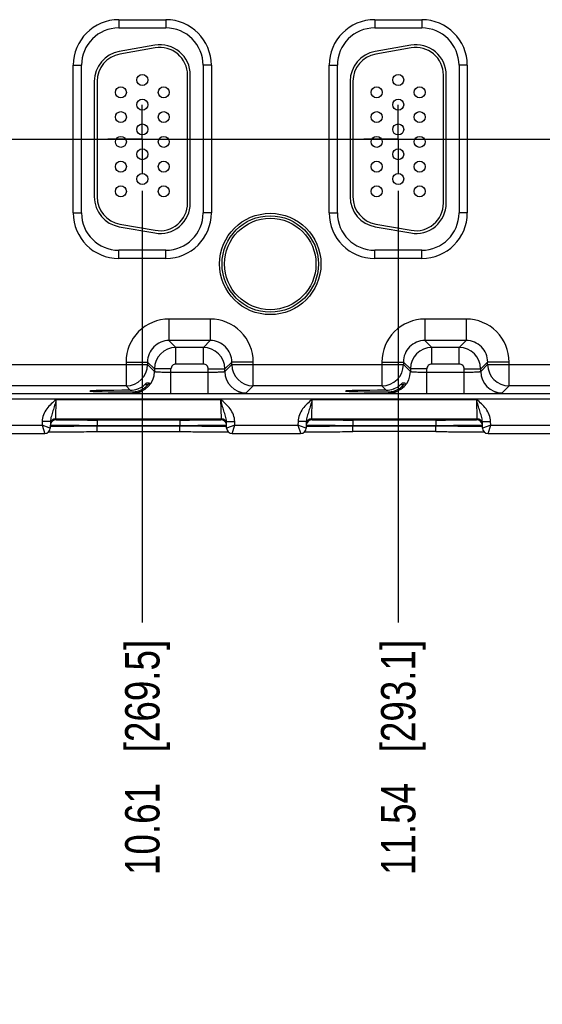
# Model space of a CAD drawing. Header units: inches. Extents: x 0 to 34, y 0 to 22.
# Tile 34 of 97: x 14.2 to 16.1, y 12.3 to 15.9. Entities that reach past the tile are written whole.
import ezdxf

# ---------------------------------------------------------------- set-up
doc = ezdxf.new("R2010")
doc.units = ezdxf.units.IN
doc.header["$LTSCALE"] = 1.87
doc.header["$MEASUREMENT"] = 0
doc.linetypes.add('CENTER', pattern=[0.6, 0.375, -0.075, 0.075, -0.075])
doc.layers.get('0').update_dxf_attribs({"linetype": 'CONTINUOUS'})
doc.layers.add('02___PRT_ALL_AXES', color=7, linetype='CONTINUOUS')
doc.layers.add('DIMENSIONS', color=7, linetype='CONTINUOUS')
doc.styles.get("Standard").update_dxf_attribs({"font": 'txt', "width": 0.8})
doc.dimstyles.new('DIMSTYLE_1', dxfattribs={"dimtxt": 0.125, "dimasz": 0.18, "dimexe": 0.125, "dimexo": 0.0625, "dimgap": 0.09, "dimtad": 0, "dimtih": 1, "dimtoh": 1, "dimzin": 4, "dimdsep": 46, "dimtxsty": 'STANDARD', "dimblk": '_FILLED', "dimblk1": '_FILLED', "dimblk2": '_FILLED', "dimcen": 0.09, "dimadec": 0, "dimazin": 0, "dimtp": 0.001, "dimtm": 0.001, "dimtfac": 1, "dimtofl": 0, "dimtmove": 0, "dimatfit": 3, "dimldrblk": '_FILLED', "dimfxl": 1, "dimtolj": 1, "dimtzin": 4, "dimarcsym": 0})

# ---------------------------------------------------------------- blocks, each defined once
blk = doc.blocks.new('*D12')
at = {"layer": 'DIMENSIONS', "color": 2, "linetype": 'CONTINUOUS'}
blk.add_line((19.9888, 14.4651), (19.9888, 13.7256), dxfattribs=at)
at = {"layer": 'DIMENSIONS', "color": 2, "linetype": 'CONTINUOUS', "insert": (19.9263, 13.6631), "char_height": 0.125, "width": 1.325, "attachment_point": 3, "rotation": 90, "line_spacing_factor": 0.9}
blk.add_mtext('15.99{\\Ftxt.shx;\\W1.000000;\\H0.125000; }[406.3]', dxfattribs=at)
blk = doc.blocks.new('_FILLED')
at = {"color": 0, "linetype": 'BYBLOCK'}
blk.add_solid([(0, 0), (-1, 0.174), (-1, -0.174)], dxfattribs=at)
blk = doc.blocks.new('*D17')
at = {"layer": 'DIMENSIONS', "color": 2, "linetype": 'CONTINUOUS'}
blk.add_line((7.3533, 15.4833), (20.6763, 15.4833), dxfattribs=at)
at = {"layer": 'DIMENSIONS', "color": 2, "linetype": 'CONTINUOUS', "insert": (20.7388, 15.5458), "char_height": 0.125, "width": 1.125, "attachment_point": 1, "line_spacing_factor": 0.9}
blk.add_mtext('1.07{\\Ftxt.shx;\\W1.000000;\\H0.125000; }[27.2]', dxfattribs=at)
blk = doc.blocks.new('*D25')
at = {"layer": 'DIMENSIONS', "color": 2, "linetype": 'CONTINUOUS'}
blk.add_line((14.6058, 15.2958), (14.6058, 13.7256), dxfattribs=at)
at = {"layer": 'DIMENSIONS', "color": 2, "linetype": 'CONTINUOUS', "insert": (14.5433, 13.6631), "char_height": 0.125, "width": 1.325, "attachment_point": 3, "rotation": 90, "line_spacing_factor": 0.9}
blk.add_mtext('10.61{\\Ftxt.shx;\\W1.000000;\\H0.125000; }[269.5]', dxfattribs=at)
blk = doc.blocks.new('*D26')
at = {"layer": 'DIMENSIONS', "color": 2, "linetype": 'CONTINUOUS'}
blk.add_line((15.5358, 15.2958), (15.5358, 13.7256), dxfattribs=at)
at = {"layer": 'DIMENSIONS', "color": 2, "linetype": 'CONTINUOUS', "insert": (15.4733, 13.6631), "char_height": 0.125, "width": 1.325, "attachment_point": 3, "rotation": 90, "line_spacing_factor": 0.9}
blk.add_mtext('11.54{\\Ftxt.shx;\\W1.000000;\\H0.125000; }[293.1]', dxfattribs=at)
blk = doc.blocks.new('*D27')
at = {"layer": 'DIMENSIONS', "color": 2, "linetype": 'CONTINUOUS'}
blk.add_line((16.4658, 15.2958), (16.4658, 13.7256), dxfattribs=at)
at = {"layer": 'DIMENSIONS', "color": 2, "linetype": 'CONTINUOUS', "insert": (16.4033, 13.6631), "char_height": 0.125, "width": 1.325, "attachment_point": 3, "rotation": 90, "line_spacing_factor": 0.9}
blk.add_mtext('12.47{\\Ftxt.shx;\\W1.000000;\\H0.125000; }[316.8]', dxfattribs=at)
blk = doc.blocks.new('*D28')
at = {"layer": 'DIMENSIONS', "color": 2, "linetype": 'CONTINUOUS'}
blk.add_line((17.3958, 15.2958), (17.3958, 13.7256), dxfattribs=at)
at = {"layer": 'DIMENSIONS', "color": 2, "linetype": 'CONTINUOUS', "insert": (17.3333, 13.6631), "char_height": 0.125, "width": 1.325, "attachment_point": 3, "rotation": 90, "line_spacing_factor": 0.9}
blk.add_mtext('13.40{\\Ftxt.shx;\\W1.000000;\\H0.125000; }[340.4]', dxfattribs=at)
blk = doc.blocks.new('*D29')
at = {"layer": 'DIMENSIONS', "color": 2, "linetype": 'CONTINUOUS'}
blk.add_line((18.3258, 15.2958), (18.3258, 13.7256), dxfattribs=at)
at = {"layer": 'DIMENSIONS', "color": 2, "linetype": 'CONTINUOUS', "insert": (18.2633, 13.6631), "char_height": 0.125, "width": 1.125, "attachment_point": 3, "rotation": 90, "line_spacing_factor": 0.9}
blk.add_mtext('14.33{\\Ftxt.shx;\\W1.000000;\\H0.125000; }[364]', dxfattribs=at)
blk = doc.blocks.new('*D30')
at = {"layer": 'DIMENSIONS', "color": 2, "linetype": 'CONTINUOUS'}
blk.add_line((19.2558, 15.2958), (19.2558, 13.7256), dxfattribs=at)
at = {"layer": 'DIMENSIONS', "color": 2, "linetype": 'CONTINUOUS', "insert": (19.1933, 13.6631), "char_height": 0.125, "width": 1.325, "attachment_point": 3, "rotation": 90, "line_spacing_factor": 0.9}
blk.add_mtext('15.26{\\Ftxt.shx;\\W1.000000;\\H0.125000; }[387.6]', dxfattribs=at)

msp = doc.modelspace()

# ---------------------------------------------------------------- linework, layer by layer
at = {"color": 7, "linetype": 'CONTINUOUS'}
for p, q in [((14.5203, 15.9174), (14.6913, 15.9174)), ((14.5203, 15.9174), (14.5203, 15.8874)), ((14.6913, 15.9174), (14.6913, 15.8874)), ((15.4503, 15.9174), (15.6213, 15.9174)), ((15.4503, 15.9174), (15.4503, 15.8874)), ((15.6213, 15.9174), (15.6213, 15.8874)), ((14.5203, 15.8874), (14.6913, 15.8874)), ((15.4503, 15.8874), (15.6213, 15.8874)), ((14.6512, 15.8247), (14.5222, 15.8019)), ((15.5812, 15.8247), (15.4522, 15.8019)), ((14.653, 15.8148), (14.524, 15.7921)), ((15.583, 15.8148), (15.454, 15.7921)), ((14.3548, 15.7518), (14.3848, 15.7518)), ((14.3548, 15.2148), (14.3548, 15.7518)), ((14.3848, 15.2148), (14.3848, 15.7518)), ((14.8568, 15.7518), (14.8268, 15.7518)), ((14.8268, 15.7518), (14.8268, 15.2148)), ((14.8568, 15.7518), (14.8568, 15.2148)), ((15.2848, 15.7518), (15.3148, 15.7518)), ((15.2848, 15.2148), (15.2848, 15.7518)), ((15.3148, 15.2148), (15.3148, 15.7518)), ((15.7868, 15.7518), (15.7568, 15.7518)), ((15.7568, 15.7518), (15.7568, 15.2148)), ((15.7868, 15.7518), (15.7868, 15.2148)), ((14.7703, 15.2503), (14.7703, 15.7163)), ((14.7803, 15.2503), (14.7803, 15.7163)), ((15.7003, 15.2503), (15.7003, 15.7163)), ((15.7103, 15.2503), (15.7103, 15.7163)), ((14.4313, 15.6936), (14.4313, 15.2731)), ((14.4413, 15.6936), (14.4413, 15.2731)), ((15.3613, 15.6936), (15.3613, 15.2731)), ((15.3713, 15.6936), (15.3713, 15.2731)), ((14.3548, 15.2148), (14.3848, 15.2148)), ((14.8568, 15.2148), (14.8268, 15.2148)), ((15.2848, 15.2148), (15.3148, 15.2148)), ((15.7868, 15.2148), (15.7568, 15.2148)), ((14.5222, 15.1648), (14.6512, 15.142)), ((14.524, 15.1746), (14.653, 15.1519)), ((15.4522, 15.1648), (15.5812, 15.142)), ((15.454, 15.1746), (15.583, 15.1519)), ((14.6913, 15.0793), (14.5203, 15.0793)), ((14.5203, 15.0493), (14.5203, 15.0793)), ((14.6913, 15.0493), (14.6913, 15.0793)), ((15.6213, 15.0793), (15.4503, 15.0793)), ((15.4503, 15.0493), (15.4503, 15.0793)), ((15.6213, 15.0493), (15.6213, 15.0793)), ((14.6913, 15.0493), (14.5203, 15.0493)), ((15.6213, 15.0493), (15.4503, 15.0493)), ((14.8529, 14.829), (14.7026, 14.829)), ((14.7026, 14.829), (14.7026, 14.751)), ((14.8529, 14.829), (14.8529, 14.751)), ((15.7829, 14.829), (15.6326, 14.829)), ((15.6326, 14.829), (15.6326, 14.751)), ((15.7829, 14.829), (15.7829, 14.751)), ((14.8529, 14.751), (14.7026, 14.751)), ((14.7026, 14.751), (14.728, 14.7256)), ((14.8529, 14.751), (14.8276, 14.7256)), ((15.7829, 14.751), (15.6326, 14.751)), ((15.6326, 14.751), (15.658, 14.7256)), ((15.7829, 14.751), (15.7576, 14.7256)), ((14.8276, 14.7256), (14.728, 14.7256)), ((14.728, 14.6656), (14.728, 14.7256)), ((14.8276, 14.6656), (14.8276, 14.7256)), ((15.7576, 14.7256), (15.658, 14.7256)), ((15.658, 14.6656), (15.658, 14.7256)), ((15.7576, 14.6656), (15.7576, 14.7256)), ((14.0009, 14.664), (14.6246, 14.664)), ((14.5466, 14.673), (14.6246, 14.673)), ((14.5466, 14.673), (14.5466, 14.586)), ((14.6246, 14.673), (14.65, 14.6476)), ((14.6246, 14.673), (14.6246, 14.664)), ((14.6246, 14.664), (14.65, 14.6386)), ((14.71, 14.6476), (14.65, 14.6476)), ((14.65, 14.6476), (14.65, 14.6386)), ((14.71, 14.5583), (14.71, 14.6476)), ((14.8276, 14.6656), (14.728, 14.6656)), ((14.8456, 14.6476), (14.9056, 14.6476)), ((14.8456, 14.5583), (14.8456, 14.6476)), ((14.9309, 14.673), (14.9056, 14.6476)), ((14.9056, 14.6386), (14.9309, 14.664)), ((14.9056, 14.6386), (14.9056, 14.6476)), ((15.0089, 14.673), (14.9309, 14.673)), ((14.9309, 14.664), (14.9309, 14.673)), ((14.9309, 14.664), (15.5546, 14.664)), ((15.0089, 14.586), (15.0089, 14.673)), ((15.4766, 14.673), (15.5546, 14.673)), ((15.4766, 14.673), (15.4766, 14.586)), ((15.5546, 14.673), (15.58, 14.6476)), ((15.5546, 14.673), (15.5546, 14.664)), ((15.5546, 14.664), (15.58, 14.6386)), ((15.64, 14.6476), (15.58, 14.6476)), ((15.58, 14.6476), (15.58, 14.6386)), ((15.64, 14.5583), (15.64, 14.6476)), ((15.7576, 14.6656), (15.658, 14.6656)), ((15.7756, 14.6476), (15.8356, 14.6476)), ((15.7756, 14.5583), (15.7756, 14.6476)), ((15.8609, 14.673), (15.8356, 14.6476)), ((15.8356, 14.6386), (15.8609, 14.664)), ((15.8356, 14.6386), (15.8356, 14.6476)), ((15.9389, 14.673), (15.8609, 14.673)), ((15.8609, 14.664), (15.8609, 14.673)), ((15.8609, 14.664), (16.4846, 14.664)), ((15.9389, 14.586), (15.9389, 14.673)), ((14.71, 14.6362), (14.8456, 14.6362)), ((15.64, 14.6362), (15.7756, 14.6362)), ((14.5466, 14.586), (14.0789, 14.586)), ((14.5466, 14.586), (14.5622, 14.5704)), ((14.6257, 14.5895), (14.6133, 14.5895)), ((14.6214, 14.5972), (14.6317, 14.5972)), ((14.6317, 14.5972), (14.6292, 14.5936)), ((14.9835, 14.5606), (15.0089, 14.586)), ((15.4766, 14.586), (15.0089, 14.586)), ((15.4766, 14.586), (15.4922, 14.5704)), ((15.5557, 14.5895), (15.5433, 14.5895)), ((15.5514, 14.5972), (15.5617, 14.5972)), ((15.5617, 14.5972), (15.5592, 14.5936)), ((15.9135, 14.5606), (15.9389, 14.586)), ((16.4066, 14.586), (15.9389, 14.586)), ((6.7202, 14.5582), (19.6905, 14.5582)), ((6.7202, 14.5392), (19.6905, 14.5392)), ((14.2915, 14.467), (14.2931, 14.537)), ((14.2931, 14.537), (14.8904, 14.537)), ((14.5684, 14.5643), (14.572, 14.5606)), ((14.71, 14.5583), (14.8456, 14.5583)), ((14.8904, 14.537), (14.892, 14.467)), ((15.2215, 14.467), (15.2231, 14.537)), ((15.2231, 14.537), (15.8204, 14.537)), ((15.4984, 14.5643), (15.502, 14.5606)), ((15.64, 14.5583), (15.7756, 14.5583)), ((15.8204, 14.537), (15.822, 14.467)), ((14.2915, 14.467), (14.892, 14.467)), ((14.2915, 14.4623), (14.2915, 14.467)), ((14.4004, 14.4631), (14.4005, 14.4631)), ((14.4005, 14.4631), (14.4006, 14.4631)), ((14.4006, 14.4631), (14.4008, 14.4631)), ((14.4008, 14.4631), (14.4011, 14.4631)), ((14.4011, 14.4631), (14.4015, 14.4632)), ((14.4015, 14.4632), (14.402, 14.4632)), ((14.402, 14.4632), (14.4028, 14.4632)), ((14.4028, 14.4632), (14.4041, 14.4633)), ((14.4041, 14.4633), (14.4058, 14.4633)), ((14.4058, 14.4633), (14.4082, 14.4634)), ((14.4082, 14.4634), (14.4125, 14.4635)), ((14.4125, 14.4635), (14.4195, 14.4636)), ((14.4195, 14.4636), (14.4289, 14.4638)), ((14.4289, 14.4638), (14.4406, 14.4639)), ((14.4406, 14.4639), (14.4483, 14.464)), ((14.7421, 14.461), (14.4414, 14.461)), ((14.4414, 14.461), (14.4414, 14.4414)), ((14.4483, 14.464), (14.4546, 14.4641)), ((14.4546, 14.4641), (14.459, 14.4641)), ((14.459, 14.4641), (14.4636, 14.4641)), ((14.4636, 14.4641), (14.4684, 14.4642)), ((14.4684, 14.4642), (14.4721, 14.4642)), ((14.4721, 14.4642), (14.4759, 14.4642)), ((14.4759, 14.4642), (14.4785, 14.4642)), ((14.4785, 14.4642), (14.4825, 14.4643)), ((14.4825, 14.4643), (14.4866, 14.4643)), ((14.4866, 14.4643), (14.4894, 14.4643)), ((14.4894, 14.4643), (14.4936, 14.4643)), ((14.4936, 14.4643), (14.4965, 14.4643)), ((14.4965, 14.4643), (14.4995, 14.4644)), ((14.4995, 14.4644), (14.5025, 14.4644)), ((14.5025, 14.4644), (14.507, 14.4644)), ((14.507, 14.4644), (14.5101, 14.4644)), ((14.5101, 14.4644), (14.5132, 14.4644)), ((14.5132, 14.4644), (14.5164, 14.4644)), ((14.5164, 14.4644), (14.5196, 14.4644)), ((14.5196, 14.4644), (14.5228, 14.4644)), ((14.5228, 14.4644), (14.5261, 14.4645)), ((14.5261, 14.4645), (14.5294, 14.4645)), ((14.5291, 14.4645), (14.5299, 14.4645)), ((14.5294, 14.4645), (14.5328, 14.4645)), ((14.5299, 14.4645), (14.5377, 14.4645)), ((14.5328, 14.4645), (14.5362, 14.4645)), ((14.5362, 14.4645), (14.5396, 14.4645)), ((14.5396, 14.4645), (14.543, 14.4645)), ((14.543, 14.4645), (14.5465, 14.4645)), ((14.5465, 14.4645), (14.55, 14.4645)), ((14.55, 14.4645), (14.5536, 14.4645)), ((14.5536, 14.4645), (14.5571, 14.4645)), ((14.5571, 14.4645), (14.5607, 14.4645)), ((14.5607, 14.4645), (14.5644, 14.4645)), ((14.5644, 14.4645), (14.568, 14.4645)), ((14.568, 14.4645), (14.5717, 14.4645)), ((14.5717, 14.4645), (14.5754, 14.4645)), ((14.5754, 14.4645), (14.5791, 14.4646)), ((14.5791, 14.4646), (14.5828, 14.4646)), ((14.5828, 14.4646), (14.5952, 14.4646)), ((14.5952, 14.4646), (14.6027, 14.4646)), ((14.6027, 14.4646), (14.6101, 14.4645)), ((14.6101, 14.4645), (14.6173, 14.4645)), ((14.6173, 14.4645), (14.622, 14.4645)), ((14.622, 14.4645), (14.6289, 14.4645)), ((14.6289, 14.4645), (14.6357, 14.4645)), ((14.6357, 14.4645), (14.6402, 14.4645)), ((14.6402, 14.4645), (14.6467, 14.4645)), ((14.6467, 14.4645), (14.6531, 14.4645)), ((14.6527, 14.4645), (14.6535, 14.4645)), ((14.6531, 14.4645), (14.6593, 14.4644)), ((14.6535, 14.4645), (14.6787, 14.4644)), ((14.6593, 14.4644), (14.6633, 14.4644)), ((14.6633, 14.4644), (14.6692, 14.4644)), ((14.6692, 14.4644), (14.675, 14.4644)), ((14.675, 14.4644), (14.6806, 14.4644)), ((14.6806, 14.4644), (14.686, 14.4643)), ((14.686, 14.4643), (14.6912, 14.4643)), ((14.6912, 14.4643), (14.6979, 14.4643)), ((14.6979, 14.4643), (14.7044, 14.4642)), ((14.7044, 14.4642), (14.7105, 14.4642)), ((14.7105, 14.4642), (14.7192, 14.4641)), ((14.7192, 14.4641), (14.7347, 14.464)), ((14.7347, 14.464), (14.7478, 14.4639)), ((14.7421, 14.461), (14.7421, 14.4414)), ((14.7478, 14.4639), (14.7587, 14.4637)), ((14.7587, 14.4637), (14.7668, 14.4636)), ((14.7668, 14.4636), (14.7726, 14.4635)), ((14.7726, 14.4635), (14.776, 14.4634)), ((14.776, 14.4634), (14.7783, 14.4633)), ((14.7783, 14.4633), (14.7799, 14.4633)), ((14.7799, 14.4633), (14.781, 14.4632)), ((14.781, 14.4632), (14.7817, 14.4632)), ((14.7817, 14.4632), (14.7822, 14.4632)), ((14.7822, 14.4632), (14.7825, 14.4631)), ((14.7825, 14.4631), (14.7828, 14.4631)), ((14.7828, 14.4631), (14.783, 14.4631)), ((14.892, 14.467), (14.8921, 14.4623)), ((15.2215, 14.467), (15.822, 14.467)), ((15.2215, 14.4623), (15.2215, 14.467)), ((15.3304, 14.4631), (15.3305, 14.4631)), ((15.3305, 14.4631), (15.3306, 14.4631)), ((15.3306, 14.4631), (15.3308, 14.4631)), ((15.3308, 14.4631), (15.3311, 14.4631)), ((15.3311, 14.4631), (15.3315, 14.4632)), ((15.3315, 14.4632), (15.332, 14.4632)), ((15.332, 14.4632), (15.3328, 14.4632)), ((15.3328, 14.4632), (15.3341, 14.4633)), ((15.3341, 14.4633), (15.3358, 14.4633)), ((15.3358, 14.4633), (15.3382, 14.4634)), ((15.3382, 14.4634), (15.3425, 14.4635)), ((15.3425, 14.4635), (15.3495, 14.4636)), ((15.3495, 14.4636), (15.3589, 14.4638)), ((15.3589, 14.4638), (15.3706, 14.4639)), ((15.3706, 14.4639), (15.3783, 14.464)), ((15.6721, 14.461), (15.3714, 14.461)), ((15.3714, 14.461), (15.3714, 14.4414)), ((15.3783, 14.464), (15.3846, 14.4641)), ((15.3846, 14.4641), (15.389, 14.4641)), ((15.389, 14.4641), (15.3936, 14.4641)), ((15.3936, 14.4641), (15.3984, 14.4642)), ((15.3984, 14.4642), (15.4021, 14.4642)), ((15.4021, 14.4642), (15.4059, 14.4642)), ((15.4059, 14.4642), (15.4085, 14.4642)), ((15.4085, 14.4642), (15.4125, 14.4643)), ((15.4125, 14.4643), (15.4166, 14.4643)), ((15.4166, 14.4643), (15.4194, 14.4643)), ((15.4194, 14.4643), (15.4236, 14.4643)), ((15.4236, 14.4643), (15.4265, 14.4643)), ((15.4265, 14.4643), (15.4295, 14.4644)), ((15.4295, 14.4644), (15.4325, 14.4644)), ((15.4325, 14.4644), (15.437, 14.4644)), ((15.437, 14.4644), (15.4401, 14.4644)), ((15.4401, 14.4644), (15.4432, 14.4644)), ((15.4432, 14.4644), (15.4464, 14.4644)), ((15.4464, 14.4644), (15.4496, 14.4644)), ((15.4496, 14.4644), (15.4528, 14.4644)), ((15.4528, 14.4644), (15.4561, 14.4645)), ((15.4561, 14.4645), (15.4594, 14.4645)), ((15.4591, 14.4645), (15.4599, 14.4645)), ((15.4594, 14.4645), (15.4628, 14.4645)), ((15.4599, 14.4645), (15.4677, 14.4645)), ((15.4628, 14.4645), (15.4662, 14.4645)), ((15.4662, 14.4645), (15.4696, 14.4645)), ((15.4696, 14.4645), (15.473, 14.4645)), ((15.473, 14.4645), (15.4765, 14.4645)), ((15.4765, 14.4645), (15.48, 14.4645)), ((15.48, 14.4645), (15.4836, 14.4645)), ((15.4836, 14.4645), (15.4871, 14.4645)), ((15.4871, 14.4645), (15.4907, 14.4645)), ((15.4907, 14.4645), (15.4944, 14.4645)), ((15.4944, 14.4645), (15.498, 14.4645)), ((15.498, 14.4645), (15.5017, 14.4645)), ((15.5017, 14.4645), (15.5054, 14.4645)), ((15.5054, 14.4645), (15.5091, 14.4646)), ((15.5091, 14.4646), (15.5128, 14.4646)), ((15.5128, 14.4646), (15.5252, 14.4646)), ((15.5252, 14.4646), (15.5327, 14.4646)), ((15.5327, 14.4646), (15.5401, 14.4645)), ((15.5401, 14.4645), (15.5473, 14.4645)), ((15.5473, 14.4645), (15.552, 14.4645)), ((15.552, 14.4645), (15.5589, 14.4645)), ((15.5589, 14.4645), (15.5657, 14.4645)), ((15.5657, 14.4645), (15.5702, 14.4645)), ((15.5702, 14.4645), (15.5767, 14.4645)), ((15.5767, 14.4645), (15.5831, 14.4645)), ((15.5827, 14.4645), (15.5835, 14.4645)), ((15.5831, 14.4645), (15.5893, 14.4644)), ((15.5835, 14.4645), (15.6087, 14.4644)), ((15.5893, 14.4644), (15.5933, 14.4644)), ((15.5933, 14.4644), (15.5992, 14.4644)), ((15.5992, 14.4644), (15.605, 14.4644)), ((15.605, 14.4644), (15.6106, 14.4644)), ((15.6106, 14.4644), (15.616, 14.4643)), ((15.616, 14.4643), (15.6212, 14.4643)), ((15.6212, 14.4643), (15.6279, 14.4643)), ((15.6279, 14.4643), (15.6344, 14.4642)), ((15.6344, 14.4642), (15.6405, 14.4642)), ((15.6405, 14.4642), (15.6492, 14.4641)), ((15.6492, 14.4641), (15.6647, 14.464)), ((15.6647, 14.464), (15.6778, 14.4639)), ((15.6721, 14.461), (15.6721, 14.4414)), ((15.6778, 14.4639), (15.6887, 14.4637)), ((15.6887, 14.4637), (15.6968, 14.4636)), ((15.6968, 14.4636), (15.7026, 14.4635)), ((15.7026, 14.4635), (15.706, 14.4634)), ((15.706, 14.4634), (15.7083, 14.4633)), ((15.7083, 14.4633), (15.7099, 14.4633)), ((15.7099, 14.4633), (15.711, 14.4632)), ((15.711, 14.4632), (15.7117, 14.4632)), ((15.7117, 14.4632), (15.7122, 14.4632)), ((15.7122, 14.4632), (15.7125, 14.4631)), ((15.7125, 14.4631), (15.7128, 14.4631)), ((15.7128, 14.4631), (15.713, 14.4631)), ((15.822, 14.467), (15.8221, 14.4623)), ((14.0121, 14.4431), (14.2415, 14.4431)), ((14.2417, 14.4573), (14.2415, 14.4431)), ((14.2415, 14.4431), (14.2515, 14.4124)), ((14.2675, 14.4341), (14.2415, 14.4431)), ((14.2717, 14.4567), (14.2417, 14.4573)), ((14.2713, 14.4328), (14.2675, 14.4341)), ((14.2717, 14.4567), (14.2713, 14.4328)), ((14.7421, 14.4414), (14.4414, 14.4414)), ((14.4414, 14.4394), (14.4414, 14.4414)), ((14.7422, 14.4394), (14.4414, 14.4394)), ((14.4414, 14.4198), (14.4414, 14.4394)), ((14.7422, 14.4394), (14.7421, 14.4414)), ((14.7422, 14.4198), (14.7422, 14.4394)), ((14.9119, 14.4567), (14.9418, 14.4573)), ((14.9123, 14.4328), (14.9119, 14.4567)), ((14.9421, 14.4431), (14.9123, 14.4328)), ((14.9323, 14.4131), (14.9421, 14.4431)), ((14.9421, 14.4431), (14.9418, 14.4573)), ((14.9421, 14.4431), (15.1715, 14.4431)), ((15.1717, 14.4573), (15.1715, 14.4431)), ((15.1715, 14.4431), (15.1815, 14.4124)), ((15.1975, 14.4341), (15.1715, 14.4431)), ((15.2017, 14.4567), (15.1717, 14.4573)), ((15.2013, 14.4328), (15.1975, 14.4341)), ((15.2017, 14.4567), (15.2013, 14.4328)), ((15.6721, 14.4414), (15.3714, 14.4414)), ((15.3714, 14.4394), (15.3714, 14.4414)), ((15.6722, 14.4394), (15.3714, 14.4394)), ((15.3714, 14.4198), (15.3714, 14.4394)), ((15.6722, 14.4394), (15.6721, 14.4414)), ((15.6722, 14.4198), (15.6722, 14.4394)), ((15.8419, 14.4567), (15.8718, 14.4573)), ((15.8423, 14.4328), (15.8419, 14.4567)), ((15.8721, 14.4431), (15.8423, 14.4328)), ((15.8623, 14.4131), (15.8721, 14.4431)), ((15.8721, 14.4431), (15.8718, 14.4573)), ((15.8721, 14.4431), (16.1015, 14.4431)), ((14.0023, 14.4131), (14.2513, 14.4131)), ((14.2652, 14.4187), (14.2713, 14.4189)), ((14.2713, 14.4189), (14.2798, 14.419)), ((14.2798, 14.419), (14.2903, 14.4191)), ((14.2903, 14.4191), (14.3046, 14.4193)), ((14.3046, 14.4193), (14.3201, 14.4194)), ((14.3201, 14.4194), (14.3362, 14.4195)), ((14.3362, 14.4195), (14.348, 14.4196)), ((14.348, 14.4196), (14.3585, 14.4196)), ((14.3585, 14.4196), (14.3673, 14.4197)), ((14.3673, 14.4197), (14.3764, 14.4197)), ((14.3764, 14.4197), (14.3859, 14.4197)), ((14.3859, 14.4197), (14.3932, 14.4197)), ((14.3932, 14.4197), (14.4032, 14.4198)), ((14.4032, 14.4198), (14.4108, 14.4198)), ((14.4108, 14.4198), (14.4213, 14.4198)), ((14.4213, 14.4198), (14.4292, 14.4198)), ((14.4414, 14.4198), (14.7454, 14.4198)), ((14.7454, 14.4198), (14.7525, 14.4198)), ((14.7525, 14.4198), (14.7595, 14.4198)), ((14.7595, 14.4198), (14.7642, 14.4198)), ((14.7642, 14.4198), (14.771, 14.4198)), ((14.771, 14.4198), (14.7756, 14.4198)), ((14.7756, 14.4198), (14.7823, 14.4198)), ((14.7823, 14.4198), (14.7889, 14.4197)), ((14.7889, 14.4197), (14.7932, 14.4197)), ((14.7932, 14.4197), (14.7996, 14.4197)), ((14.7996, 14.4197), (14.8059, 14.4197)), ((14.8059, 14.4197), (14.8121, 14.4197)), ((14.8121, 14.4197), (14.8181, 14.4197)), ((14.8181, 14.4197), (14.824, 14.4196)), ((14.824, 14.4196), (14.8316, 14.4196)), ((14.8316, 14.4196), (14.839, 14.4196)), ((14.839, 14.4196), (14.8461, 14.4195)), ((14.8461, 14.4195), (14.8545, 14.4195)), ((14.8545, 14.4195), (14.8656, 14.4194)), ((14.8656, 14.4194), (14.8813, 14.4193)), ((14.8813, 14.4193), (14.8947, 14.4191)), ((14.8947, 14.4191), (14.9049, 14.419)), ((14.9049, 14.419), (14.9133, 14.4188)), ((14.9133, 14.4188), (14.9184, 14.4187)), ((14.9323, 14.4131), (15.1813, 14.4131)), ((15.1952, 14.4187), (15.2013, 14.4189)), ((15.2013, 14.4189), (15.2098, 14.419)), ((15.2098, 14.419), (15.2203, 14.4191)), ((15.2203, 14.4191), (15.2346, 14.4193)), ((15.2346, 14.4193), (15.2501, 14.4194)), ((15.2501, 14.4194), (15.2662, 14.4195)), ((15.2662, 14.4195), (15.278, 14.4196)), ((15.278, 14.4196), (15.2885, 14.4196)), ((15.2885, 14.4196), (15.2973, 14.4197)), ((15.2973, 14.4197), (15.3064, 14.4197)), ((15.3064, 14.4197), (15.3159, 14.4197)), ((15.3159, 14.4197), (15.3232, 14.4197)), ((15.3232, 14.4197), (15.3332, 14.4198)), ((15.3332, 14.4198), (15.3408, 14.4198)), ((15.3408, 14.4198), (15.3513, 14.4198)), ((15.3513, 14.4198), (15.3592, 14.4198)), ((15.6722, 14.4198), (15.3714, 14.4198)), ((15.6722, 14.4198), (15.6754, 14.4198)), ((15.6754, 14.4198), (15.6825, 14.4198)), ((15.6825, 14.4198), (15.6895, 14.4198)), ((15.6895, 14.4198), (15.6942, 14.4198)), ((15.6942, 14.4198), (15.701, 14.4198)), ((15.701, 14.4198), (15.7056, 14.4198)), ((15.7056, 14.4198), (15.7123, 14.4198)), ((15.7123, 14.4198), (15.7189, 14.4197)), ((15.7189, 14.4197), (15.7232, 14.4197)), ((15.7232, 14.4197), (15.7296, 14.4197)), ((15.7296, 14.4197), (15.7359, 14.4197)), ((15.7359, 14.4197), (15.7421, 14.4197)), ((15.7421, 14.4197), (15.7481, 14.4197)), ((15.7481, 14.4197), (15.754, 14.4196)), ((15.754, 14.4196), (15.7616, 14.4196)), ((15.7616, 14.4196), (15.769, 14.4196)), ((15.769, 14.4196), (15.7761, 14.4195)), ((15.7761, 14.4195), (15.7845, 14.4195)), ((15.7845, 14.4195), (15.7956, 14.4194)), ((15.7956, 14.4194), (15.8113, 14.4193)), ((15.8113, 14.4193), (15.8247, 14.4191)), ((15.8247, 14.4191), (15.8349, 14.419)), ((15.8349, 14.419), (15.8433, 14.4188)), ((15.8433, 14.4188), (15.8484, 14.4187)), ((15.8623, 14.4131), (16.1113, 14.4131))]:
    msp.add_line(p, q, dxfattribs=at)
for points in [[(14.4003, 14.4631), (14.4003, 14.4631), (14.4004, 14.4631)], [(14.783, 14.4631), (14.7831, 14.4631), (14.7832, 14.4631), (14.7832, 14.4631)], [(15.3303, 14.4631), (15.3303, 14.4631), (15.3304, 14.4631)], [(15.713, 14.4631), (15.7131, 14.4631), (15.7132, 14.4631), (15.7132, 14.4631)], [(14.4292, 14.4198), (14.44, 14.4198), (14.4414, 14.4198)], [(15.3592, 14.4198), (15.37, 14.4198), (15.3714, 14.4198)]]:
    msp.add_lwpolyline(points, dxfattribs=at)
for centre, radius in [((14.6058, 15.6983), 0.02), ((15.5358, 15.6983), 0.02), ((14.5278, 15.6533), 0.02), ((14.6838, 15.6533), 0.02), ((15.4578, 15.6533), 0.02), ((15.6138, 15.6533), 0.02), ((14.6058, 15.6083), 0.02), ((15.5358, 15.6083), 0.02), ((14.5278, 15.5633), 0.02), ((14.6838, 15.5633), 0.02), ((15.4578, 15.5633), 0.02), ((15.6138, 15.5633), 0.02), ((14.6058, 15.5183), 0.02), ((15.5358, 15.5183), 0.02), ((14.5278, 15.4733), 0.02), ((14.6838, 15.4733), 0.02), ((15.4578, 15.4733), 0.02), ((15.6138, 15.4733), 0.02), ((14.6058, 15.4283), 0.02), ((15.5358, 15.4283), 0.02), ((14.5278, 15.3833), 0.02), ((14.6838, 15.3833), 0.02), ((15.4578, 15.3833), 0.02), ((15.6138, 15.3833), 0.02), ((14.6058, 15.3383), 0.02), ((15.5358, 15.3383), 0.02), ((14.5278, 15.2933), 0.02), ((14.6838, 15.2933), 0.02), ((15.4578, 15.2933), 0.02), ((15.6138, 15.2933), 0.02), ((15.0708, 15.0293), 0.1842), ((15.0708, 15.0293), 0.1752), ((15.0708, 15.0293), 0.1752), ((15.0708, 15.0293), 0.1662)]:
    msp.add_circle(centre, radius, dxfattribs=at)
for centre, radius, start, end in [((14.5203, 15.7518), 0.1655, 90, 180), ((14.6913, 15.7518), 0.1655, 0, 90), ((15.4503, 15.7518), 0.1655, 90, 180), ((15.6213, 15.7518), 0.1655, 0, 90), ((14.5203, 15.7518), 0.1355, 90, 180), ((14.6913, 15.7518), 0.1355, 0, 90), ((15.4503, 15.7518), 0.1355, 90, 180), ((15.6213, 15.7518), 0.1355, 0, 90), ((14.6703, 15.7163), 0.11, 0, 100), ((15.6003, 15.7163), 0.11, 0, 100), ((14.5413, 15.6936), 0.11, 100, 180), ((14.5413, 15.6936), 0.1, 100, 180), ((14.6703, 15.7163), 0.1, 0, 100), ((15.4713, 15.6936), 0.11, 100, 180), ((15.4713, 15.6936), 0.1, 100, 180), ((15.6003, 15.7163), 0.1, 0, 100), ((14.5413, 15.2731), 0.11, 180, 260), ((14.5413, 15.2731), 0.1, 180, 260), ((14.6703, 15.2503), 0.11, 260, 360), ((14.6703, 15.2503), 0.1, 260, 360), ((15.4713, 15.2731), 0.11, 180, 260), ((15.4713, 15.2731), 0.1, 180, 260), ((15.6003, 15.2503), 0.11, 260, 360), ((15.6003, 15.2503), 0.1, 260, 360), ((14.5203, 15.2148), 0.1655, 180, 270), ((14.5203, 15.2148), 0.1355, 180, 270), ((14.6913, 15.2148), 0.1655, 270, 360), ((14.6913, 15.2148), 0.1355, 270, 360), ((15.4503, 15.2148), 0.1655, 180, 270), ((15.4503, 15.2148), 0.1355, 180, 270), ((15.6213, 15.2148), 0.1655, 270, 360), ((15.6213, 15.2148), 0.1355, 270, 360), ((14.7026, 14.673), 0.156, 89.9968, 180.0032), ((14.8529, 14.673), 0.156, 359.9968, 90.0032), ((15.6326, 14.673), 0.156, 89.9968, 180.0032), ((15.7829, 14.673), 0.156, 359.9968, 90.0032), ((14.7026, 14.673), 0.078, 89.9731, 180.0269), ((14.853, 14.673), 0.078, 359.9731, 90.0269), ((15.6326, 14.673), 0.078, 89.9731, 180.0269), ((15.783, 14.673), 0.078, 359.9731, 90.0269), ((14.728, 14.6476), 0.078, 90.0157, 179.9843), ((14.8275, 14.6476), 0.078, 0.0157, 89.9843), ((15.658, 14.6476), 0.078, 90.0157, 179.9843), ((15.7575, 14.6476), 0.078, 0.0157, 89.9843), ((14.5466, 14.664), 0.078, 270.021, 359.979), ((14.728, 14.6476), 0.018, 89.9968, 180.0032), ((14.8276, 14.6476), 0.018, 359.9968, 90.0032), ((15.0089, 14.664), 0.078, 180.021, 269.979), ((15.4766, 14.664), 0.078, 270.021, 359.979), ((15.658, 14.6476), 0.018, 89.9968, 180.0032), ((15.7576, 14.6476), 0.018, 359.9968, 90.0032), ((15.9389, 14.664), 0.078, 180.021, 269.979), ((14.572, 14.6386), 0.078, 270.021, 359.979), ((14.9836, 14.6386), 0.078, 180.021, 269.979), ((15.502, 14.6386), 0.078, 270.021, 359.979), ((15.9136, 14.6386), 0.078, 180.021, 269.979), ((14.562, 14.649), 0.0786, 270.1859, 290.0782), ((14.5685, 14.6422), 0.0779, 269.9093, 287.3972), ((14.562, 14.649), 0.0786, 290.0695, 292.2712), ((14.5617, 14.6494), 0.0791, 292.3257, 310.7264), ((14.5685, 14.6417), 0.0774, 287.4712, 317.598), ((14.5773, 14.6338), 0.0657, 317.5183, 322.2666), ((15.492, 14.649), 0.0786, 270.1859, 290.0782), ((15.4985, 14.6422), 0.0779, 269.9093, 287.3972), ((15.492, 14.649), 0.0786, 290.0695, 292.2712), ((15.4917, 14.6494), 0.0791, 292.3257, 310.7264), ((15.4985, 14.6417), 0.0774, 287.4712, 317.598), ((15.5073, 14.6338), 0.0657, 317.5183, 322.2666), ((14.2915, 14.447), 0.02, 89.9988, 174.0557), ((14.2915, 14.4423), 0.02, 90.0018, 159.2182), ((14.4413, 31.3422), 16.8812, 269.88052, 270.00023), ((14.5911, -6.7221), 21.1866, 89.99809, 90.14426), ((14.592, -6.9923), 21.4569, 89.8381, 90.00066), ((14.7425, 31.0899), 16.6289, 269.99887, 270.1204), ((14.892, 14.447), 0.02, 5.9442, 90.0012), ((14.8921, 14.4423), 0.02, 20.7819, 89.9982), ((15.2215, 14.447), 0.02, 89.9988, 174.0557), ((15.2215, 14.4423), 0.02, 90.0018, 159.2182), ((15.3713, 31.3422), 16.8812, 269.88052, 270.00023), ((15.5211, -6.7221), 21.1866, 89.99809, 90.14426), ((15.522, -6.9923), 21.4569, 89.8381, 90.00066), ((15.6725, 31.0899), 16.6289, 269.99887, 270.1204), ((15.822, 14.447), 0.02, 5.9442, 90.0012), ((15.8221, 14.4423), 0.02, 20.7819, 89.9982), ((14.2513, 14.4331), 0.02, 269.9965, 358.9986), ((14.892, 14.4423), 0.0201, 5.9764, 20.7377), ((14.9323, 14.4331), 0.02, 181.0014, 270.003), ((15.1813, 14.4331), 0.02, 269.9965, 358.9986), ((15.822, 14.4423), 0.0201, 5.9764, 20.7377), ((15.8623, 14.4331), 0.02, 181.0014, 270.003)]:
    msp.add_arc(centre, radius, start, end, dxfattribs=at)
for centre in [(14.5918, 14.5673), (15.5218, 14.5673)]:
    msp.add_ellipse(centre, major_axis=(0.1771, 0), ratio=0.017455, start_param=1.73829, end_param=4.579802, dxfattribs=at)
for points, knots in [([(14.65, 14.6386), (14.6501, 14.6385), (14.6506, 14.6383), (14.6515, 14.6381), (14.653, 14.6379), (14.655, 14.6377), (14.6576, 14.6375), (14.6619, 14.6372), (14.6685, 14.6369), (14.6774, 14.6366), (14.6876, 14.6364), (14.6986, 14.6363), (14.7061, 14.6362), (14.71, 14.6362)], [0, 0, 0, 0, 0.007465, 0.023634, 0.048801, 0.082831, 0.125437, 0.176242, 0.300498, 0.450998, 0.622121, 0.807436, 1, 1, 1, 1]), ([(14.8456, 14.6362), (14.8494, 14.6362), (14.857, 14.6363), (14.868, 14.6364), (14.8782, 14.6366), (14.8871, 14.6369), (14.8936, 14.6372), (14.898, 14.6375), (14.9005, 14.6377), (14.9025, 14.6379), (14.9041, 14.6381), (14.905, 14.6383), (14.9055, 14.6385), (14.9056, 14.6386)], [0, 0, 0, 0, 0.192564, 0.377879, 0.549002, 0.699502, 0.823758, 0.874563, 0.917169, 0.951199, 0.976366, 0.992535, 1, 1, 1, 1]), ([(15.58, 14.6386), (15.5801, 14.6385), (15.5806, 14.6383), (15.5815, 14.6381), (15.583, 14.6379), (15.585, 14.6377), (15.5876, 14.6375), (15.5919, 14.6372), (15.5985, 14.6369), (15.6074, 14.6366), (15.6176, 14.6364), (15.6286, 14.6363), (15.6361, 14.6362), (15.64, 14.6362)], [0, 0, 0, 0, 0.007465, 0.023634, 0.048801, 0.082831, 0.125437, 0.176242, 0.300498, 0.450998, 0.622121, 0.807436, 1, 1, 1, 1]), ([(15.7756, 14.6362), (15.7794, 14.6362), (15.787, 14.6363), (15.798, 14.6364), (15.8082, 14.6366), (15.8171, 14.6369), (15.8236, 14.6372), (15.828, 14.6375), (15.8305, 14.6377), (15.8325, 14.6379), (15.8341, 14.6381), (15.835, 14.6383), (15.8355, 14.6385), (15.8356, 14.6386)], [0, 0, 0, 0, 0.192564, 0.377879, 0.549002, 0.699502, 0.823758, 0.874563, 0.917169, 0.951199, 0.976366, 0.992535, 1, 1, 1, 1]), ([(14.6133, 14.5895), (14.6143, 14.5903), (14.6157, 14.5916), (14.6174, 14.5932), (14.6186, 14.5944), (14.6196, 14.5954), (14.6204, 14.5963), (14.621, 14.5968), (14.6213, 14.5972), (14.6214, 14.5972)], [0, 0, 0, 0, 0.341985, 0.503266, 0.652899, 0.785737, 0.894534, 0.969658, 1, 1, 1, 1]), ([(15.5433, 14.5895), (15.5443, 14.5903), (15.5457, 14.5916), (15.5474, 14.5932), (15.5486, 14.5944), (15.5496, 14.5954), (15.5504, 14.5963), (15.551, 14.5968), (15.5513, 14.5972), (15.5514, 14.5972)], [0, 0, 0, 0, 0.341985, 0.503266, 0.652899, 0.785737, 0.894534, 0.969658, 1, 1, 1, 1]), ([(14.2931, 14.537), (14.2869, 14.5317), (14.2746, 14.521), (14.2579, 14.503), (14.2454, 14.4817), (14.2419, 14.4654), (14.2417, 14.4573)], [0, 0, 0, 0, 0.250433, 0.500695, 0.750607, 1, 1, 1, 1]), ([(14.2931, 14.537), (14.2912, 14.5299), (14.2873, 14.5159), (14.2813, 14.4956), (14.275, 14.4764), (14.2718, 14.4633), (14.2717, 14.4567)], [0, 0, 0, 0, 0.26692, 0.521785, 0.762128, 1, 1, 1, 1]), ([(14.572, 14.5606), (14.5721, 14.5606), (14.5724, 14.5605), (14.573, 14.5604), (14.5739, 14.5603), (14.5758, 14.5601), (14.5789, 14.5599), (14.5836, 14.5597), (14.5895, 14.5595), (14.5964, 14.5593), (14.6045, 14.5591), (14.6172, 14.5589), (14.635, 14.5586), (14.6584, 14.5584), (14.6837, 14.5583), (14.7011, 14.5583), (14.71, 14.5583)], [0, 0, 0, 0, 0.002193, 0.006647, 0.013411, 0.022486, 0.047491, 0.081449, 0.124045, 0.174884, 0.233488, 0.299307, 0.450055, 0.621474, 0.807109, 1, 1, 1, 1]), ([(14.8456, 14.5583), (14.8544, 14.5583), (14.8719, 14.5583), (14.8972, 14.5584), (14.9205, 14.5586), (14.9384, 14.5589), (14.951, 14.5591), (14.9591, 14.5593), (14.9661, 14.5595), (14.972, 14.5597), (14.9766, 14.5599), (14.9798, 14.5601), (14.9816, 14.5603), (14.9826, 14.5604), (14.9831, 14.5605), (14.9835, 14.5606), (14.9835, 14.5606)], [0, 0, 0, 0, 0.192891, 0.378526, 0.549945, 0.700693, 0.766512, 0.825116, 0.875955, 0.918551, 0.952509, 0.977514, 0.986589, 0.993353, 0.997807, 1, 1, 1, 1]), ([(14.9418, 14.4573), (14.9417, 14.4654), (14.9382, 14.4817), (14.9257, 14.503), (14.909, 14.521), (14.8966, 14.5317), (14.8904, 14.537)], [0, 0, 0, 0, 0.249434, 0.499356, 0.749606, 1, 1, 1, 1]), ([(14.9119, 14.4567), (14.9117, 14.4633), (14.9085, 14.4764), (14.9022, 14.4956), (14.8962, 14.5159), (14.8924, 14.5299), (14.8904, 14.537)], [0, 0, 0, 0, 0.237871, 0.478216, 0.733079, 1, 1, 1, 1]), ([(15.2231, 14.537), (15.2169, 14.5317), (15.2046, 14.521), (15.1879, 14.503), (15.1754, 14.4817), (15.1719, 14.4654), (15.1717, 14.4573)], [0, 0, 0, 0, 0.250433, 0.500695, 0.750607, 1, 1, 1, 1]), ([(15.2231, 14.537), (15.2212, 14.5299), (15.2173, 14.5159), (15.2113, 14.4956), (15.205, 14.4764), (15.2018, 14.4633), (15.2017, 14.4567)], [0, 0, 0, 0, 0.26692, 0.521785, 0.762128, 1, 1, 1, 1]), ([(15.502, 14.5606), (15.5021, 14.5606), (15.5024, 14.5605), (15.503, 14.5604), (15.5039, 14.5603), (15.5058, 14.5601), (15.5089, 14.5599), (15.5136, 14.5597), (15.5195, 14.5595), (15.5264, 14.5593), (15.5345, 14.5591), (15.5472, 14.5589), (15.565, 14.5586), (15.5884, 14.5584), (15.6137, 14.5583), (15.6311, 14.5583), (15.64, 14.5583)], [0, 0, 0, 0, 0.002193, 0.006647, 0.013411, 0.022486, 0.047491, 0.081449, 0.124045, 0.174884, 0.233488, 0.299307, 0.450055, 0.621474, 0.807109, 1, 1, 1, 1]), ([(15.7756, 14.5583), (15.7844, 14.5583), (15.8019, 14.5583), (15.8272, 14.5584), (15.8505, 14.5586), (15.8684, 14.5589), (15.881, 14.5591), (15.8891, 14.5593), (15.8961, 14.5595), (15.902, 14.5597), (15.9066, 14.5599), (15.9098, 14.5601), (15.9116, 14.5603), (15.9126, 14.5604), (15.9131, 14.5605), (15.9135, 14.5606), (15.9135, 14.5606)], [0, 0, 0, 0, 0.192891, 0.378526, 0.549945, 0.700693, 0.766512, 0.825116, 0.875955, 0.918551, 0.952509, 0.977514, 0.986589, 0.993353, 0.997807, 1, 1, 1, 1]), ([(15.8718, 14.4573), (15.8717, 14.4654), (15.8682, 14.4817), (15.8557, 14.503), (15.839, 14.521), (15.8266, 14.5317), (15.8204, 14.537)], [0, 0, 0, 0, 0.249434, 0.499356, 0.749606, 1, 1, 1, 1]), ([(15.8419, 14.4567), (15.8417, 14.4633), (15.8385, 14.4764), (15.8322, 14.4956), (15.8262, 14.5159), (15.8224, 14.5299), (15.8204, 14.537)], [0, 0, 0, 0, 0.237871, 0.478216, 0.733079, 1, 1, 1, 1]), ([(14.4061, 14.4611), (14.3982, 14.4611), (14.383, 14.4611), (14.3611, 14.4612), (14.3415, 14.4613), (14.3268, 14.4615), (14.3165, 14.4616), (14.3101, 14.4617), (14.3046, 14.4618), (14.3, 14.4619), (14.2968, 14.462), (14.2948, 14.4621), (14.2936, 14.4621), (14.2927, 14.4622), (14.292, 14.4622), (14.2917, 14.4623), (14.2915, 14.4623), (14.2915, 14.4623)], [0, 0, 0, 0, 0.206573, 0.398898, 0.571634, 0.71999, 0.783713, 0.839858, 0.88804, 0.927922, 0.959234, 0.971605, 0.98176, 0.989679, 0.99535, 0.998776, 1, 1, 1, 1]), ([(14.4064, 14.4624), (14.4036, 14.4625), (14.3926, 14.4628), (14.4035, 14.4633), (14.4062, 14.4633)], [0, 0, 0, 0, 0.507679, 1, 1, 1, 1]), ([(14.4062, 14.4633), (14.4215, 14.4638), (14.4625, 14.4641), (14.5035, 14.4644), (14.5291, 14.4645)], [0, 0, 0, 0, 0.373944, 1, 1, 1, 1]), ([(14.5918, 14.4612), (14.5533, 14.4612), (14.5005, 14.4613), (14.4387, 14.4618), (14.4154, 14.4621), (14.4064, 14.4624)], [0, 0, 0, 0, 0.622445, 0.854331, 1, 1, 1, 1]), ([(14.7774, 14.4624), (14.7684, 14.4621), (14.7451, 14.4618), (14.6833, 14.4613), (14.6304, 14.4612), (14.5918, 14.4612)], [0, 0, 0, 0, 0.144833, 0.376549, 1, 1, 1, 1]), ([(14.6787, 14.4644), (14.6991, 14.4643), (14.7319, 14.4641), (14.7648, 14.4637), (14.7771, 14.4634)], [0, 0, 0, 0, 0.622032, 1, 1, 1, 1]), ([(14.7771, 14.4634), (14.7799, 14.4633), (14.791, 14.4629), (14.7801, 14.4625), (14.7774, 14.4624)], [0, 0, 0, 0, 0.506993, 1, 1, 1, 1]), ([(14.8921, 14.4623), (14.8921, 14.4623), (14.8918, 14.4623), (14.8915, 14.4622), (14.8908, 14.4622), (14.8899, 14.4621), (14.8888, 14.4621), (14.8867, 14.462), (14.8835, 14.4619), (14.879, 14.4618), (14.8734, 14.4617), (14.867, 14.4616), (14.8568, 14.4615), (14.8421, 14.4613), (14.8224, 14.4612), (14.8006, 14.4611), (14.7853, 14.4611), (14.7774, 14.4611)], [0, 0, 0, 0, 0.001224, 0.00465, 0.010321, 0.01824, 0.028394, 0.040766, 0.072077, 0.111958, 0.16014, 0.216285, 0.280008, 0.428364, 0.6011, 0.793426, 1, 1, 1, 1]), ([(15.3361, 14.4611), (15.3282, 14.4611), (15.313, 14.4611), (15.2911, 14.4612), (15.2715, 14.4613), (15.2568, 14.4615), (15.2465, 14.4616), (15.2401, 14.4617), (15.2346, 14.4618), (15.23, 14.4619), (15.2268, 14.462), (15.2248, 14.4621), (15.2236, 14.4621), (15.2227, 14.4622), (15.222, 14.4622), (15.2217, 14.4623), (15.2215, 14.4623), (15.2215, 14.4623)], [0, 0, 0, 0, 0.206573, 0.398898, 0.571634, 0.71999, 0.783713, 0.839858, 0.88804, 0.927922, 0.959234, 0.971605, 0.98176, 0.989679, 0.99535, 0.998776, 1, 1, 1, 1]), ([(15.3364, 14.4624), (15.3336, 14.4625), (15.3226, 14.4628), (15.3335, 14.4633), (15.3362, 14.4633)], [0, 0, 0, 0, 0.507679, 1, 1, 1, 1]), ([(15.3362, 14.4633), (15.3515, 14.4638), (15.3925, 14.4641), (15.4335, 14.4644), (15.4591, 14.4645)], [0, 0, 0, 0, 0.373944, 1, 1, 1, 1]), ([(15.5218, 14.4612), (15.4833, 14.4612), (15.4305, 14.4613), (15.3687, 14.4618), (15.3454, 14.4621), (15.3364, 14.4624)], [0, 0, 0, 0, 0.622445, 0.854331, 1, 1, 1, 1]), ([(15.7074, 14.4624), (15.6984, 14.4621), (15.6751, 14.4618), (15.6133, 14.4613), (15.5604, 14.4612), (15.5218, 14.4612)], [0, 0, 0, 0, 0.144833, 0.376549, 1, 1, 1, 1]), ([(15.6087, 14.4644), (15.6291, 14.4643), (15.6619, 14.4641), (15.6948, 14.4637), (15.7071, 14.4634)], [0, 0, 0, 0, 0.622032, 1, 1, 1, 1]), ([(15.7071, 14.4634), (15.7099, 14.4633), (15.721, 14.4629), (15.7101, 14.4625), (15.7074, 14.4624)], [0, 0, 0, 0, 0.506993, 1, 1, 1, 1]), ([(15.8221, 14.4623), (15.8221, 14.4623), (15.8218, 14.4623), (15.8215, 14.4622), (15.8208, 14.4622), (15.8199, 14.4621), (15.8188, 14.4621), (15.8167, 14.462), (15.8135, 14.4619), (15.809, 14.4618), (15.8034, 14.4617), (15.797, 14.4616), (15.7868, 14.4615), (15.7721, 14.4613), (15.7524, 14.4612), (15.7306, 14.4611), (15.7153, 14.4611), (15.7074, 14.4611)], [0, 0, 0, 0, 0.001224, 0.00465, 0.010321, 0.01824, 0.028394, 0.040766, 0.072077, 0.111958, 0.16014, 0.216285, 0.280008, 0.428364, 0.6011, 0.793426, 1, 1, 1, 1]), ([(14.4414, 14.4414), (14.4304, 14.4414), (14.4087, 14.4414), (14.3772, 14.4416), (14.3523, 14.4417), (14.3339, 14.4418), (14.3216, 14.4419), (14.3104, 14.442), (14.3005, 14.4421), (14.292, 14.4422), (14.2849, 14.4423), (14.2799, 14.4424), (14.2767, 14.4424), (14.2748, 14.4425), (14.2735, 14.4425), (14.2724, 14.4425), (14.2719, 14.4427), (14.2715, 14.4426), (14.2715, 14.4427)], [0, 0, 0, 0, 0.195111, 0.382711, 0.555605, 0.634428, 0.707137, 0.773035, 0.831485, 0.881925, 0.923871, 0.956921, 0.970006, 0.980756, 0.989145, 0.995152, 0.998767, 1, 1, 1, 1]), ([(14.4414, 14.4394), (14.4203, 14.4394), (14.3897, 14.4393), (14.3505, 14.4391), (14.3254, 14.4389), (14.3045, 14.4386), (14.2901, 14.4384), (14.2812, 14.4382), (14.2766, 14.4381), (14.2736, 14.438), (14.2721, 14.4379), (14.2716, 14.4378)], [0, 0, 0, 0, 0.372158, 0.541364, 0.690991, 0.815629, 0.910768, 0.946154, 0.972968, 0.990968, 1, 1, 1, 1]), ([(14.9121, 14.4427), (14.9121, 14.4426), (14.9117, 14.4427), (14.9112, 14.4425), (14.9101, 14.4425), (14.9087, 14.4425), (14.9069, 14.4424), (14.9037, 14.4424), (14.8987, 14.4423), (14.8916, 14.4422), (14.883, 14.4421), (14.8731, 14.442), (14.8619, 14.4419), (14.8496, 14.4418), (14.8312, 14.4417), (14.8064, 14.4416), (14.7749, 14.4414), (14.7532, 14.4414), (14.7421, 14.4414)], [0, 0, 0, 0, 0.001233, 0.004848, 0.010855, 0.019244, 0.029994, 0.043079, 0.076129, 0.118075, 0.168515, 0.226965, 0.292863, 0.365572, 0.444395, 0.617289, 0.804889, 1, 1, 1, 1]), ([(14.9122, 14.4378), (14.9122, 14.4379), (14.9118, 14.4378), (14.9113, 14.438), (14.9102, 14.438), (14.9088, 14.4381), (14.9069, 14.4381), (14.9037, 14.4382), (14.8987, 14.4383), (14.8916, 14.4385), (14.8831, 14.4386), (14.8732, 14.4387), (14.862, 14.4388), (14.8497, 14.4389), (14.8313, 14.4391), (14.8064, 14.4392), (14.7749, 14.4394), (14.7532, 14.4394), (14.7422, 14.4394)], [0, 0, 0, 0, 0.001269, 0.004904, 0.010927, 0.019331, 0.030094, 0.043192, 0.076265, 0.118231, 0.168685, 0.227145, 0.293046, 0.365752, 0.444565, 0.617421, 0.804963, 1, 1, 1, 1]), ([(15.3714, 14.4414), (15.3604, 14.4414), (15.3387, 14.4414), (15.3072, 14.4416), (15.2823, 14.4417), (15.2639, 14.4418), (15.2516, 14.4419), (15.2404, 14.442), (15.2305, 14.4421), (15.222, 14.4422), (15.2149, 14.4423), (15.2099, 14.4424), (15.2067, 14.4424), (15.2048, 14.4425), (15.2035, 14.4425), (15.2024, 14.4425), (15.2019, 14.4427), (15.2015, 14.4426), (15.2015, 14.4427)], [0, 0, 0, 0, 0.195111, 0.382711, 0.555605, 0.634428, 0.707137, 0.773035, 0.831485, 0.881925, 0.923871, 0.956921, 0.970006, 0.980756, 0.989145, 0.995152, 0.998767, 1, 1, 1, 1]), ([(15.3714, 14.4394), (15.3503, 14.4394), (15.3197, 14.4393), (15.2805, 14.4391), (15.2554, 14.4389), (15.2345, 14.4386), (15.2201, 14.4384), (15.2112, 14.4382), (15.2066, 14.4381), (15.2036, 14.438), (15.2021, 14.4379), (15.2016, 14.4378)], [0, 0, 0, 0, 0.372158, 0.541364, 0.690991, 0.815629, 0.910768, 0.946154, 0.972968, 0.990968, 1, 1, 1, 1]), ([(15.8421, 14.4427), (15.8421, 14.4426), (15.8417, 14.4427), (15.8412, 14.4425), (15.8401, 14.4425), (15.8387, 14.4425), (15.8369, 14.4424), (15.8337, 14.4424), (15.8287, 14.4423), (15.8216, 14.4422), (15.813, 14.4421), (15.8031, 14.442), (15.7919, 14.4419), (15.7796, 14.4418), (15.7612, 14.4417), (15.7364, 14.4416), (15.7049, 14.4414), (15.6832, 14.4414), (15.6721, 14.4414)], [0, 0, 0, 0, 0.001233, 0.004848, 0.010855, 0.019244, 0.029994, 0.043079, 0.076129, 0.118075, 0.168515, 0.226965, 0.292863, 0.365572, 0.444395, 0.617289, 0.804889, 1, 1, 1, 1]), ([(15.8422, 14.4378), (15.8422, 14.4379), (15.8418, 14.4378), (15.8413, 14.438), (15.8402, 14.438), (15.8388, 14.4381), (15.8369, 14.4381), (15.8337, 14.4382), (15.8287, 14.4383), (15.8216, 14.4385), (15.8131, 14.4386), (15.8032, 14.4387), (15.792, 14.4388), (15.7797, 14.4389), (15.7613, 14.4391), (15.7364, 14.4392), (15.7049, 14.4394), (15.6832, 14.4394), (15.6722, 14.4394)], [0, 0, 0, 0, 0.001269, 0.004904, 0.010927, 0.019331, 0.030094, 0.043192, 0.076265, 0.118231, 0.168685, 0.227145, 0.293046, 0.365752, 0.444565, 0.617421, 0.804963, 1, 1, 1, 1])]:
    msp.add_open_spline(points, degree=3, knots=knots, dxfattribs=at)
for points in [[(14.9123, 14.4328), (14.9123, 14.4328), (14.9123, 14.4328), (14.9123, 14.4328)], [(15.8423, 14.4328), (15.8423, 14.4328), (15.8423, 14.4328), (15.8423, 14.4328)]]:
    msp.add_open_spline(points, degree=3, dxfattribs=at)
at = {"layer": '02___PRT_ALL_AXES', "color": 7, "linetype": 'CENTER'}
for p, q in [((14.6058, 15.4833), (14.6058, 15.6084)), ((15.5358, 15.4833), (15.5358, 15.6084)), ((13.6758, 15.4833), (14.4808, 15.4833)), ((14.6058, 15.4833), (14.4808, 15.4833)), ((14.6058, 15.4833), (15.4108, 15.4833)), ((14.6058, 15.4833), (14.6058, 15.3583)), ((15.5358, 15.4833), (15.4108, 15.4833)), ((15.5358, 15.4833), (16.3408, 15.4833)), ((15.5358, 15.4833), (15.5358, 15.3583))]:
    msp.add_line(p, q, dxfattribs=at)

# ---------------------------------------------------------------- dimensions: what is measured, and where the dimension line sits
at = {"layer": 'DIMENSIONS', "color": 2, "linetype": 'CONTINUOUS'}
for feature_location, offset, dtype, origin, picture, middle in [((7.3533, 15.4833), (13.323, 0), 0, (7.2908, 14.4131), '*D17', (21.3013, 15.4833)), ((14.6058, 15.2958), (0, -1.5702), 1, (3.9946, 15.3583), '*D25', (14.6058, 13.0006)), ((15.5358, 15.2958), (0, -1.5702), 1, (3.9946, 15.3583), '*D26', (15.5358, 13.0006)), ((16.4658, 15.2958), (0, -1.5702), 1, (3.9946, 15.3583), '*D27', (16.4658, 13.0006)), ((17.3958, 15.2958), (0, -1.5702), 1, (3.9946, 15.3583), '*D28', (17.3958, 13.0006)), ((18.3258, 15.2958), (0, -1.5702), 1, (3.9946, 15.3583), '*D29', (18.3258, 13.1006)), ((19.2558, 15.2958), (0, -1.5702), 1, (3.9946, 15.3583), '*D30', (19.2558, 13.0006)), ((19.9888, 14.4651), (0, -0.7395), 1, (3.9946, 14.5276), '*D12', (19.9888, 13.0006))]:
    dim = msp.add_ordinate_dim(feature_location=feature_location, offset=offset, dtype=dtype, origin=origin, dimstyle='DIMSTYLE_1', override={"dimtad": 1, "dimtih": 0, "dimtoh": 0}, dxfattribs=at)
    dim.commit()
    dim.dimension.update_dxf_attribs({"geometry": picture, "text_midpoint": middle})

doc.saveas('drawing.dxf')
